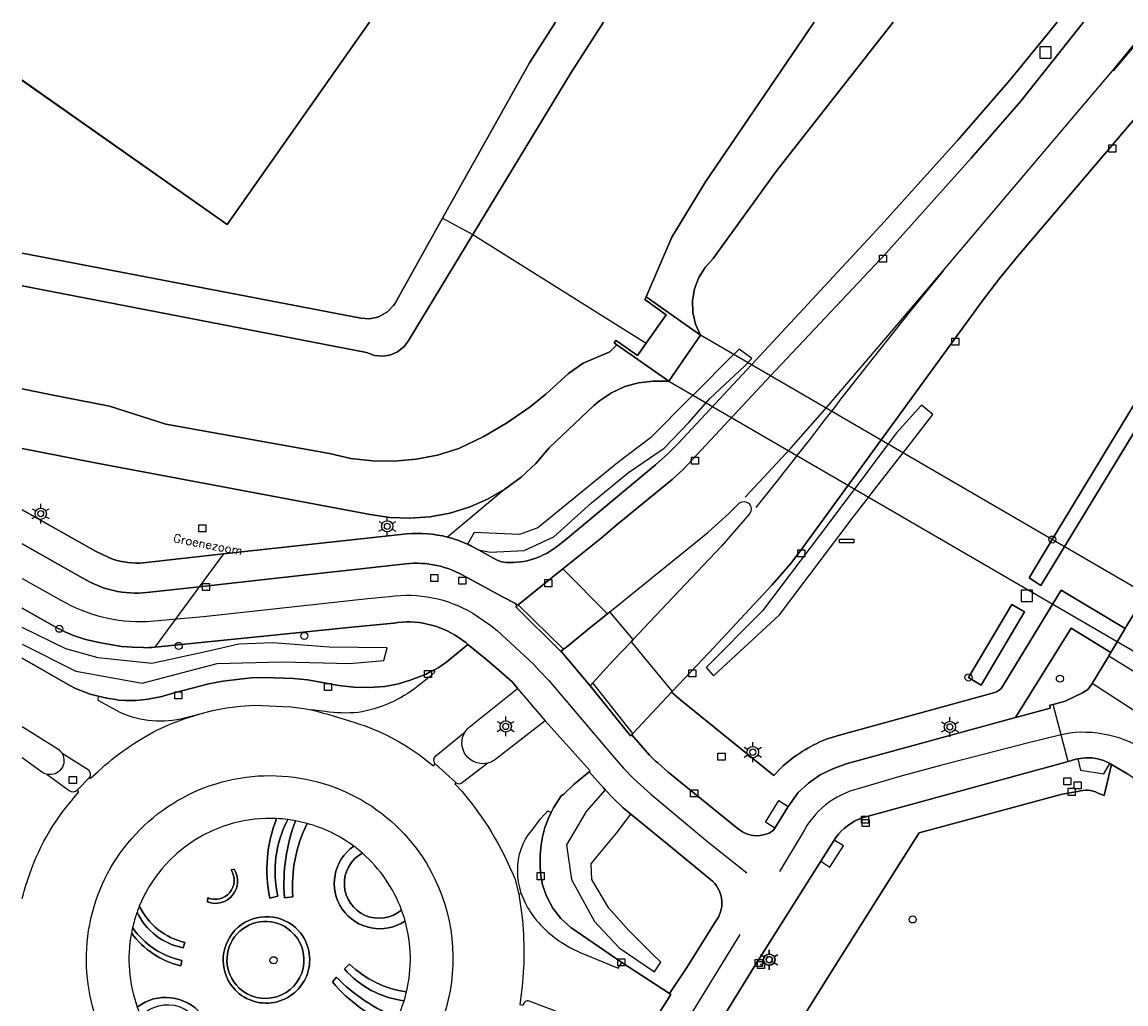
# Model space of a CAD drawing. Header units: metres. Extents: x 108000 to 109000, y 423600 to 424200.
# Tile 26 of 106: x 108000 to 108078, y 424131 to 424200. Entities that reach past the tile are written whole.
import ezdxf

# ---------------------------------------------------------------- set-up
doc = ezdxf.new("R2010")
doc.units = ezdxf.units.M
doc.header["$MEASUREMENT"] = 0
for name, color, linetype in [('Duiker', 10, 'Continuous'), ('Erf', 10, 'Continuous'), ('Fietspad', 10, 'Continuous'), ('gasput', 10, 'Continuous'), ('groenvoorziening', 10, 'Continuous'), ('half verhard', 10, 'Continuous'), ('informatiebord', 10, 'Continuous'), ('inspectie- _rioolput', 10, 'Continuous'), ('kolk', 10, 'Continuous'), ('lichtmast', 10, 'Continuous'), ('Muur', 10, 'Continuous'), ('oever_ slootkant', 10, 'Continuous'), ('onverhard', 10, 'Continuous'), ('Openbare_ruimtenaam', 10, 'Continuous'), ('pand', 10, 'Continuous'), ('rijbaan lokale weg', 10, 'Continuous'), ('vegetatieobject', 10, 'Continuous'), ('Voetpad', 10, 'Continuous'), ('waterloop_ sloot', 10, 'Continuous'), ('Wegmarkering', 10, 'Continuous')]:
    doc.layers.add(name, color=color, linetype=linetype)
doc.styles.get("Standard").update_dxf_attribs({"font": 'txt.shx'})

# ---------------------------------------------------------------- blocks, each defined once
blk = doc.blocks.new('138_ACAD_1_FMEBLOCK2')
at = {"layer": 'waterloop_ sloot', "color": 5}
for points in [[(-2.839, 11.362), (-5.13, 7.801), (-12.078, -3.665)], [(0.183, -11.362), (1.603, -9.345), (0.082, -8.264), (0.186, -8.085), (2.014, -3.858), (4.381, 0.055), (12.078, 11.362)]]:
    blk.add_lwpolyline(points, dxfattribs=at)
blk = doc.blocks.new('138_ACAD_1_FMEBLOCK10')
at = {"layer": 'rijbaan lokale weg', "color": 255}
for points in [[(-1.419, 1.691), (1.113, 0.109, -0.116039), (1.418, -0.224)], [(0.352, -1.691, -0.108578), (-0.037, -1.521), (-1.419, -0.517)]]:
    blk.add_lwpolyline(points, format="xyb", dxfattribs=at)
blk = doc.blocks.new('138_ACAD_1_FMEBLOCK63')
at = {"layer": 'Erf', "color": 52, "true_color": 0xd2d200}
for points in [[(5.697, 10.498), (-4.37, -3.823), (-18.879, 6.376)], [(-18.879, -5.848), (5.09, -10.463), (5.698, -10.498), (6.294, -10.376), (6.449, -10.316), (6.972, -10.004), (7.397, -9.568), (7.49, -9.432), (10.88, -3.368), (17.02, 7.617), (18.879, 10.498)]]:
    blk.add_lwpolyline(points, dxfattribs=at)
blk = doc.blocks.new('138_ACAD_1_FMEBLOCK104')
at = {"layer": 'groenvoorziening', "color": 3}
blk.add_lwpolyline([(-20.475, -18.216), (-19.194, -18.918, 0.121646), (-18.479, -19.121, 0.183099), (-14.854, -17.927), (-14.316, -17.504), (-7.93, -12.209), (-7.069, -11.425), (-6.337, -10.701), (-1.137, -5.129), (7.999, 4.734), (13.433, 10.74), (17.124, 15.012), (19.988, 18.504), (20.475, 19.126)], format="xyb", dxfattribs=at)
blk.add_lwpolyline([(8.874, 19.126), (0.654, 8.616), (-3.864, 2.387), (-4.432, 1.763), (-4.873, 1.044), (-5.17, 0.254), (-5.313, -0.577), (-5.297, -1.421), (-5.122, -2.246), (-4.754, -3.027), (-7, -6.284), (-8.118, -6.277), (-9.135, -6.396), (-10.122, -6.672), (-11.053, -7.099), (-11.906, -7.664), (-12.314, -8.011), (-15.472, -11.013), (-16.413, -12.108), (-17.456, -13.076), (-18.601, -13.92)], dxfattribs=at)
blk = doc.blocks.new('138_ACAD_1_FMEBLOCK106')
at = {"layer": 'groenvoorziening', "color": 3}
for points in [[(12.917, 0.527), (8.826, 0.586), (4.823, 0.878), (2.427, 0.79), (0.177, 0.264), (-3.739, -0.583), (-7.537, -0.174), (-9.816, 0.469), (-12.918, 1.963)], [(-12.918, 0.78), (-9.124, -1.133), (-4.418, -1.963), (0.897, -0.579), (5.437, -0.468), (8.416, -0.527), (10.258, -0.583), (12.683, -0.378), (12.917, 0.527)]]:
    blk.add_lwpolyline(points, dxfattribs=at)
blk = doc.blocks.new('138_ACAD_1_FMEBLOCK107')
at = {"layer": 'groenvoorziening', "color": 3}
blk.add_lwpolyline([(17.083, 1.184), (15.851, 0.473), (14.546, -0.095), (13.186, -0.512), (11.787, -0.775), (10.368, -0.879), (8.947, -0.823), (7.54, -0.609), (-11.917, 3.032), (-17.084, 4.057)], dxfattribs=at)
blk.add_lwpolyline([(-17.084, -0.286), (-11.891, -3.221), (-11.001, -3.635, 0.117628), (-8.735, -4.05), (-2.838, -3.405), (0.188, -3.074), (10.148, -1.982, -0.084943), (13.033, -2.218)], format="xyb", dxfattribs=at)

msp = doc.modelspace()

# ---------------------------------------------------------------- linework, layer by layer
at = {"layer": 'Duiker', "color": 12, "true_color": 0xc30000}
msp.add_lwpolyline([(108052.966, 424174.969), (108051.631, 424175.745), (108048.014, 424177.847), (108045.768, 424174.59), (108091.67, 424147.936), (108093.591, 424151.363), (108060.795, 424170.42), (108052.966, 424174.969)], dxfattribs=at)
at = {"layer": 'Fietspad', "color": 255}
msp.add_line((108012.536, 424160.046), (108009.385, 424155.773), dxfattribs=at)
for points in [[(108104.286, 424200), (108084.52, 424167.552), (108078.188, 424157.293), (108078.064, 424157.085), (108077.055, 424155.383), (108076.916, 424155.149), (108076.856, 424155.048), (108075.733, 424153.2)], [(108080.366, 424150.225), (108078.685, 424151.285), (108075.733, 424153.2)]]:
    msp.add_lwpolyline(points, dxfattribs=at)
for points in [[(108012.536, 424160.046), (108008.829, 424159.633, -0.167407), (108004.293, 424160.658), (108000, 424163.074)], [(108075.733, 424153.2), (108075.723, 424153.183), (108075.421, 424152.762), (108075.05, 424152.53), (108073.829, 424151.949), (108072.965, 424151.715), (108072.733, 424151.652), (108072.75, 424151.457), (108070.847, 424150.93), (108070.307, 424150.782), (108058.33, 424147.5), (108057.38, 424147.159), (108056.491, 424146.725), (108055.655, 424146.142), (108054.911, 424145.476), (108054.347, 424144.671), (108054.224, 424144.501), (108054.223, 424144.5), (108053.27, 424142.961), (108053.266, 424142.955), (108053.157, 424142.786, -0.336628), (108050.703, 424142.885), (108045.733, 424146.926), (108044.981, 424147.577, -0.018572), (108044.408, 424148.127), (108043.152, 424149.563), (108043.061, 424149.489), (108040.206, 424153.022), (108038.187, 424155.419), (108038.137, 424155.468), (108034.931, 424158.628), (108035.027, 424158.694), (108034.91, 424158.852), (108034.046, 424159.314), (108031.393, 424160.742, 0.163513), (108027.154, 424161.668), (108017.374, 424160.586), (108012.536, 424160.046)], [(108000, 424158.534), (108002.497, 424157.122, 0.062889), (108004.706, 424156.253), (108005.467, 424156.09), (108006.244, 424155.945), (108007.026, 424155.813), (108007.82, 424155.769), (108008.603, 424155.736, 0.048936), (108009.385, 424155.773)], [(108009.385, 424155.773), (108009.388, 424155.773), (108009.392, 424155.774), (108017.349, 424156.577), (108023.576, 424157.203), (108026.305, 424157.477, -0.187419), (108030.857, 424156.469), (108031.398, 424156.091), (108031.534, 424155.947), (108032.775, 424154.976), (108033.559, 424154.309), (108034.688, 424153.308), (108035.071, 424152.866), (108035.051, 424152.85), (108037.027, 424150.558), (108040.199, 424147.017), (108040.121, 424146.955), (108041.137, 424145.804), (108041.269, 424145.666), (108041.821, 424145.086), (108042.541, 424144.396), (108043.076, 424143.957), (108045.641, 424141.85), (108048.723, 424139.321, -0.390028), (108049.174, 424136.486), (108047.033, 424133.098), (108045.826, 424131.251), (108045.902, 424131.18), (108043.68, 424127.638)], [(108049.227, 424128.977), (108051.815, 424133.154), (108056.519, 424140.617), (108056.521, 424140.62), (108057.473, 424142.104), (108057.591, 424142.288, -0.15366), (108059.454, 424143.688), (108063.244, 424144.733), (108071.27, 424146.929), (108073.188, 424147.449), (108074.022, 424147.683), (108074.578, 424147.839), (108074.704, 424147.855), (108075.259, 424147.926), (108075.708, 424147.926), (108076.122, 424147.867), (108076.523, 424147.751), (108076.966, 424147.549), (108076.975, 424147.543), (108077.09, 424147.475), (108078.171, 424146.827)]]:
    msp.add_lwpolyline(points, format="xyb", dxfattribs=at)
at = {"layer": 'gasput', "color": 254, "true_color": 0xd2d2d2}
for p, q in [((108073.727, 424146.027), (108073.727, 424146.527)), ((108073.727, 424146.527), (108074.227, 424146.527)), ((108074.227, 424146.027), (108073.727, 424146.027)), ((108074.227, 424146.527), (108074.227, 424146.027)), ((108074.461, 424145.744), (108074.461, 424146.244)), ((108074.461, 424146.244), (108074.961, 424146.244)), ((108074.961, 424146.244), (108074.961, 424145.744)), ((108074.019, 424145.282), (108074.019, 424145.782)), ((108074.019, 424145.782), (108074.519, 424145.782)), ((108074.519, 424145.282), (108074.019, 424145.282)), ((108074.961, 424145.744), (108074.461, 424145.744)), ((108074.519, 424145.782), (108074.519, 424145.282))]:
    msp.add_line(p, q, dxfattribs=at)
at = {"layer": 'groenvoorziening', "color": 3}
msp.add_line((108034.167, 424166.954), (108030.116, 424163.552), dxfattribs=at)
for points in [[(108084.554, 424200), (108070.451, 424183.413), (108069.173, 424181.855), (108067.951, 424180.249), (108055.144, 424162.657), (108054.391, 424161.675), (108053.072, 424160.17), (108048.592, 424155.371), (108046.003, 424152.627), (108045.967, 424152.588), (108046.627, 424152.025), (108053.212, 424146.679), (108053.691, 424147.215, -0.090269), (108056.905, 424149.253), (108057.853, 424149.55), (108068.84, 424152.557, 0.210348), (108069.385, 424152.984), (108073.542, 424159.79), (108078.064, 424157.085), (108078.188, 424157.293), (108084.52, 424167.552), (108104.286, 424200)], [(108030.116, 424163.552, -0.043707), (108031.516, 424163.061)], [(108031.516, 424163.061, -0.013471), (108031.816, 424162.919), (108032.293, 424162.658)], [(108000, 424154.99), (108003.226, 424153.14), (108003.781, 424152.849), (108004.822, 424152.443), (108005.39, 424152.305), (108005.992, 424152.158), (108006.645, 424152.057), (108006.829, 424152.028), (108007.325, 424151.995), (108008.067, 424152.003), (108008.929, 424152.085), (108009.901, 424152.274), (108010.758, 424152.535), (108013.228, 424153.17), (108014.214, 424153.365), (108016.212, 424153.591), (108017.214, 424153.632), (108019.21, 424153.555), (108020.203, 424153.461), (108022.419, 424153.049), (108023.477, 424152.925), (108024.542, 424152.904), (108025.677, 424152.994), (108026.642, 424153.18), (108027.467, 424153.424), (108028.597, 424153.857), (108029.006, 424154.081), (108029.062, 424154.108), (108029.117, 424154.136, 0.061763), (108030.34, 424154.957), (108031.534, 424155.947), (108031.398, 424156.091), (108030.857, 424156.469, 0.187419), (108026.305, 424157.477), (108023.576, 424157.203), (108017.349, 424156.577), (108009.392, 424155.774), (108009.388, 424155.773), (108009.385, 424155.773, -0.048936), (108008.603, 424155.736), (108007.82, 424155.769), (108007.026, 424155.813), (108006.244, 424155.945), (108005.467, 424156.09), (108004.706, 424156.253, -0.062889), (108002.497, 424157.122), (108000, 424158.534)], [(108041.269, 424145.666), (108041.137, 424145.804), (108040.121, 424146.955), (108039.078, 424146.077), (108038.329, 424145.375), (108038.157, 424145.259), (108037.6, 424144.391), (108037.44, 424144.067), (108037.245, 424143.671), (108036.994, 424143.018), (108036.825, 424142.349), (108036.727, 424141.782), (108036.662, 424141.094), (108036.659, 424140.289), (108036.694, 424139.814), (108036.71, 424139.592), (108036.837, 424138.944), (108037.111, 424138.14), (108037.554, 424137.308), (108038.132, 424136.562), (108038.827, 424135.924), (108042.436, 424133.462), (108042.451, 424133.452), (108045.826, 424131.251), (108047.033, 424133.098), (108049.174, 424136.486, 0.390028), (108048.723, 424139.321), (108045.641, 424141.85), (108043.076, 424143.957)], [(108084.994, 424142.14), (108078.171, 424146.827), (108077.09, 424147.475), (108076.582, 424145.274), (108076.141, 424145.442, 0.205536), (108074.718, 424145.549), (108073.602, 424145.375), (108063.478, 424142.619), (108062.212, 424140.616), (108057.491, 424133.148), (108054.857, 424128.925), (108054.284, 424128.006), (108053.241, 424126.333), (108054.892, 424125.245), (108062.17, 424120.416), (108074.678, 424112.06), (108078.518, 424109.483)], [(108017.524, 424138.013), (108018.105, 424138.142, -0.180313), (108018.803, 424143.566, 0.020318), (108018.013, 424143.636, 0.145295), (108017.524, 424138.013)], [(108018.568, 424138.041), (108019.16, 424138.102, -0.133521), (108020.167, 424143.293, 0.020618), (108019.352, 424143.48, 0.109968), (108018.568, 424138.041)], [(108027.109, 424136.393, 0.019096), (108026.858, 424137.165, -1.104907), (108024.081, 424141.195, 0.008318), (108023.751, 424141.472, 0.006144), (108023.468, 424141.69, 0.992404), (108027.109, 424136.393)], [(108014.998, 424140.054), (108014.791, 424140.006, -0.738275), (108013.139, 424138.028), (108013.125, 424137.737, 0.726056), (108014.998, 424140.054)], [(108008.138, 424137.014, 0.236705), (108011.403, 424134.491), (108011.507, 424134.871, -0.223025), (108008.298, 424137.433, 0.014884), (108008.138, 424137.014)], [(108014.931, 424131.675, 1.017313), (108019.566, 424135.702, 0.973678), (108014.931, 424131.675)], [(108011.24, 424133.212), (108011.299, 424133.606, -0.191042), (108007.819, 424135.921, 0.010416), (108007.737, 424135.534, 0.173563), (108011.24, 424133.212)], [(108015.335, 424131.672, -0.979985), (108019.027, 424135.674, -1.023399), (108015.335, 424131.672)], [(108027.036, 424130.751, 0.015777), (108027.206, 424131.373, -0.157975), (108023.169, 424133.345), (108022.81, 424132.999, 0.185612), (108027.036, 424130.751)], [(108026.287, 424128.965, 0.014388), (108026.565, 424129.521, -0.101854), (108022.25, 424132.405), (108021.971, 424132.083, 0.126153), (108026.287, 424128.965)], [(108008.409, 424129.656, -1.145023), (108011.635, 424125.642, 0.018992), (108012.265, 424125.218, 0.980406), (108008.152, 424130.297, 0.017478), (108008.409, 424129.656)]]:
    msp.add_lwpolyline(points, format="xyb", dxfattribs=at)
for points in [[(108096.358, 424200), (108072.107, 424160.137), (108071.263, 424160.671), (108072.907, 424163.382), (108095.111, 424200)], [(108032.293, 424162.658), (108033.127, 424162.481), (108035.53, 424162.615), (108037.632, 424163.582), (108040.302, 424165.985), (108042.905, 424168.121), (108045.441, 424169.856), (108047.176, 424171.658), (108048.207, 424172.827), (108048.678, 424173.36), (108051.134, 424175.652), (108051.639, 424176.195), (108050.747, 424176.864), (108050.145, 424176.262), (108047.699, 424173.816), (108047.26, 424173.377), (108044.473, 424170.59), (108042.137, 424168.822), (108036.498, 424164.216), (108035.196, 424163.749), (108031.993, 424163.883), (108031.516, 424163.061)], [(108058.892, 424165.062), (108059.728, 424166.137), (108060.099, 424166.615), (108062.167, 424169.276), (108062.539, 424169.754), (108064.459, 424172.225), (108063.642, 424172.887), (108061.89, 424170.941), (108061.467, 424170.376), (108061.105, 424169.893), (108059.09, 424167.201), (108058.728, 424166.717), (108056.439, 424163.66), (108052.39, 424158.327), (108048.419, 424154.317), (108048.926, 424153.733), (108053.597, 424158.054), (108058.892, 424165.062)], [(108066.977, 424153.621), (108070.04, 424158.791), (108070.936, 424158.26), (108067.873, 424153.09), (108066.977, 424153.621)], [(108076.856, 424155.048), (108076.916, 424155.149), (108077.055, 424155.383), (108074.244, 424157.108), (108070.307, 424150.782), (108070.847, 424150.93), (108072.75, 424151.457), (108072.733, 424151.652), (108072.965, 424151.715), (108073.829, 424151.949), (108075.05, 424152.53), (108075.421, 424152.762), (108075.723, 424153.183), (108075.733, 424153.2), (108076.856, 424155.048)], [(108041.269, 424145.666), (108039.93, 424144.127), (108038.523, 424141.782), (108038.875, 424139.32), (108040.516, 424136.36), (108042.246, 424134.484), (108044.767, 424132.784), (108045.206, 424133.487), (108044.532, 424134.103), (108042.92, 424135.744), (108041.513, 424137.298), (108040.311, 424139.32), (108040.282, 424140.434), (108040.897, 424141.196), (108042.07, 424142.603), (108043.076, 424143.957)], [(108043.076, 424143.957), (108042.541, 424144.396), (108041.821, 424145.086), (108041.269, 424145.666)]]:
    msp.add_lwpolyline(points, dxfattribs=at)
at = {"layer": 'half verhard', "color": 255}
for points in [[(108026.287, 424128.965, -0.126153), (108021.971, 424132.083), (108022.25, 424132.405, 0.101854), (108026.565, 424129.521, 0.033415), (108027.036, 424130.751, -0.185612), (108022.81, 424132.999), (108023.169, 424133.345, 0.157975), (108027.206, 424131.373, 0.128086), (108027.109, 424136.393, -0.992404), (108023.468, 424141.69, 0.092992), (108020.167, 424143.293, 0.133521), (108019.16, 424138.102), (108018.568, 424138.041, -0.109968), (108019.352, 424143.48, 0.014501), (108018.803, 424143.566, 0.180313), (108018.105, 424138.142), (108017.524, 424138.013, -0.145295), (108018.013, 424143.636, 0.318233), (108008.298, 424137.433, 0.223025), (108011.507, 424134.871), (108011.403, 424134.491, -0.236705), (108008.138, 424137.014, 0.028351), (108007.819, 424135.921, 0.191042), (108011.299, 424133.606), (108011.24, 424133.212, -0.173563), (108007.737, 424135.534, 0.133847), (108008.152, 424130.297)], [(108026.858, 424137.165, 0.124743), (108024.081, 424141.195, 1.104907), (108026.858, 424137.165)], [(108014.998, 424140.054, -0.726056), (108013.125, 424137.737), (108013.139, 424138.028, 0.738275), (108014.791, 424140.006), (108014.998, 424140.054)], [(108014.931, 424131.675, -0.973678), (108019.566, 424135.702, -1.017313), (108014.931, 424131.675)], [(108015.335, 424131.672, 1.023399), (108019.027, 424135.674, 0.979985), (108015.335, 424131.672)], [(108008.152, 424130.297, -0.980406), (108012.265, 424125.218, 0.128127)]]:
    msp.add_lwpolyline(points, format="xyb", dxfattribs=at)
at = {"layer": 'informatiebord', "color": 30, "true_color": 0xf07a00}
msp.add_lwpolyline([(108057.858, 424163.4), (108058.858, 424163.4), (108058.858, 424163.15), (108057.858, 424163.15), (108057.858, 424163.4)], dxfattribs=at)
at = {"layer": 'inspectie- _rioolput', "color": 30}
for p, q in [((108072.836, 424198.241), (108072.036, 424198.241)), ((108072.036, 424198.241), (108072.036, 424197.441)), ((108072.836, 424197.441), (108072.836, 424198.241)), ((108072.036, 424197.441), (108072.836, 424197.441)), ((108071.503, 424159.808), (108070.703, 424159.808)), ((108070.703, 424159.808), (108070.703, 424159.008)), ((108071.503, 424159.008), (108071.503, 424159.808)), ((108070.703, 424159.008), (108071.503, 424159.008))]:
    msp.add_line(p, q, dxfattribs=at)
at = {"layer": 'kolk', "color": 30, "true_color": 0xf07a00}
for p, q in [((108076.907, 424190.806), (108076.907, 424191.306)), ((108076.907, 424191.306), (108077.407, 424191.306)), ((108077.407, 424191.306), (108077.407, 424190.806)), ((108077.407, 424190.806), (108076.907, 424190.806)), ((108060.678, 424183.017), (108060.678, 424183.517)), ((108060.678, 424183.517), (108061.178, 424183.517)), ((108061.178, 424183.517), (108061.178, 424183.017)), ((108061.178, 424183.017), (108060.678, 424183.017)), ((108065.796, 424177.132), (108065.796, 424177.632)), ((108065.796, 424177.632), (108066.296, 424177.632)), ((108066.296, 424177.632), (108066.296, 424177.132)), ((108066.296, 424177.132), (108065.796, 424177.132)), ((108047.363, 424168.722), (108047.363, 424169.222)), ((108047.363, 424169.222), (108047.863, 424169.222)), ((108047.863, 424168.722), (108047.363, 424168.722)), ((108047.863, 424169.222), (108047.863, 424168.722)), ((108012.501, 424163.927), (108012.501, 424164.427)), ((108012.501, 424164.427), (108013.001, 424164.427)), ((108013.001, 424164.427), (108013.001, 424163.927)), ((108013.001, 424163.927), (108012.501, 424163.927)), ((108054.894, 424162.157), (108054.894, 424162.657)), ((108054.894, 424162.657), (108055.394, 424162.657)), ((108055.394, 424162.657), (108055.394, 424162.157)), ((108055.394, 424162.157), (108054.894, 424162.157)), ((108028.928, 424160.42), (108028.928, 424160.92)), ((108028.928, 424160.92), (108029.428, 424160.92)), ((108029.428, 424160.92), (108029.428, 424160.42)), ((108012.757, 424159.782), (108012.757, 424160.282)), ((108012.757, 424160.282), (108013.257, 424160.282)), ((108013.257, 424160.282), (108013.257, 424159.782)), ((108029.428, 424160.42), (108028.928, 424160.42)), ((108030.901, 424160.215), (108030.901, 424160.715)), ((108030.901, 424160.715), (108031.401, 424160.715)), ((108031.401, 424160.215), (108030.901, 424160.215)), ((108031.401, 424160.715), (108031.401, 424160.215)), ((108036.996, 424160.047), (108036.996, 424160.547)), ((108036.996, 424160.547), (108037.496, 424160.547)), ((108037.496, 424160.547), (108037.496, 424160.047)), ((108013.257, 424159.782), (108012.757, 424159.782)), ((108037.496, 424160.047), (108036.996, 424160.047)), ((108028.472, 424153.619), (108028.472, 424154.119)), ((108028.472, 424154.119), (108028.972, 424154.119)), ((108028.972, 424154.119), (108028.972, 424153.619)), ((108047.188, 424153.664), (108047.188, 424154.164)), ((108047.188, 424154.164), (108047.688, 424154.164)), ((108047.688, 424154.164), (108047.688, 424153.664)), ((108021.403, 424152.691), (108021.403, 424153.191)), ((108021.403, 424153.191), (108021.903, 424153.191)), ((108021.903, 424153.191), (108021.903, 424152.691)), ((108028.972, 424153.619), (108028.472, 424153.619)), ((108047.688, 424153.664), (108047.188, 424153.664)), ((108010.817, 424152.118), (108010.817, 424152.618)), ((108010.817, 424152.618), (108011.317, 424152.618)), ((108011.317, 424152.618), (108011.317, 424152.118)), ((108021.903, 424152.691), (108021.403, 424152.691)), ((108011.317, 424152.118), (108010.817, 424152.118)), ((108049.248, 424147.776), (108049.248, 424148.276)), ((108049.248, 424148.276), (108049.748, 424148.276)), ((108049.748, 424147.776), (108049.248, 424147.776)), ((108049.748, 424148.276), (108049.748, 424147.776)), ((108003.341, 424146.125), (108003.341, 424146.625)), ((108003.341, 424146.625), (108003.841, 424146.625)), ((108003.841, 424146.125), (108003.341, 424146.125)), ((108003.841, 424146.625), (108003.841, 424146.125)), ((108047.312, 424145.165), (108047.312, 424145.665)), ((108047.312, 424145.665), (108047.812, 424145.665)), ((108047.812, 424145.665), (108047.812, 424145.165)), ((108047.812, 424145.165), (108047.312, 424145.165)), ((108059.403, 424143.304), (108059.403, 424143.804)), ((108059.403, 424143.804), (108059.903, 424143.804)), ((108059.903, 424143.804), (108059.903, 424143.304)), ((108059.903, 424143.304), (108059.403, 424143.304)), ((108059.445, 424143.076), (108059.445, 424143.576)), ((108059.445, 424143.576), (108059.945, 424143.576)), ((108059.945, 424143.076), (108059.445, 424143.076)), ((108059.458, 424143.066), (108059.458, 424143.566)), ((108059.458, 424143.566), (108059.958, 424143.566)), ((108059.958, 424143.066), (108059.458, 424143.066)), ((108059.945, 424143.576), (108059.945, 424143.076)), ((108059.958, 424143.566), (108059.958, 424143.066)), ((108036.444, 424139.314), (108036.444, 424139.814)), ((108036.444, 424139.814), (108036.944, 424139.814)), ((108036.944, 424139.814), (108036.944, 424139.314)), ((108036.944, 424139.314), (108036.444, 424139.314)), ((108042.153, 424133.22), (108042.153, 424133.72)), ((108042.153, 424133.72), (108042.653, 424133.72)), ((108042.653, 424133.72), (108042.653, 424133.22)), ((108051.889, 424133.177), (108051.889, 424133.677)), ((108051.889, 424133.677), (108052.389, 424133.677)), ((108052.046, 424133.033), (108052.046, 424133.533)), ((108052.046, 424133.533), (108052.546, 424133.533)), ((108052.389, 424133.677), (108052.389, 424133.177)), ((108052.546, 424133.533), (108052.546, 424133.033)), ((108042.653, 424133.22), (108042.153, 424133.22)), ((108052.389, 424133.177), (108051.889, 424133.177)), ((108052.546, 424133.033), (108052.046, 424133.033))]:
    msp.add_line(p, q, dxfattribs=at)
at = {"layer": 'lichtmast', "color": 1}
for p, q in [((108000.713, 424165.561), (108000.973, 424165.411)), ((108001.319, 424165.611), (108001.319, 424165.911)), ((108001.665, 424165.411), (108001.925, 424165.561)), ((108000.713, 424164.861), (108000.973, 424165.011)), ((108001.319, 424164.511), (108001.319, 424164.811)), ((108001.665, 424165.011), (108001.925, 424164.861)), ((108025.844, 424164.718), (108025.844, 424165.018)), ((108025.238, 424164.668), (108025.498, 424164.518)), ((108025.238, 424163.968), (108025.498, 424164.118)), ((108026.19, 424164.518), (108026.45, 424164.668)), ((108026.19, 424164.118), (108026.45, 424163.968)), ((108025.844, 424163.618), (108025.844, 424163.918)), ((108034.227, 424150.56), (108034.227, 424150.86)), ((108065.662, 424150.524), (108065.662, 424150.824)), ((108033.621, 424150.51), (108033.881, 424150.36)), ((108033.621, 424149.81), (108033.881, 424149.96)), ((108034.573, 424150.36), (108034.833, 424150.51)), ((108034.573, 424149.96), (108034.833, 424149.81)), ((108065.056, 424150.474), (108065.316, 424150.324)), ((108065.056, 424149.774), (108065.316, 424149.924)), ((108066.008, 424150.324), (108066.268, 424150.474)), ((108066.008, 424149.924), (108066.268, 424149.774)), ((108034.227, 424149.46), (108034.227, 424149.76)), ((108065.662, 424149.424), (108065.662, 424149.724)), ((108051.106, 424148.687), (108051.366, 424148.537)), ((108051.712, 424148.737), (108051.712, 424149.037)), ((108052.058, 424148.537), (108052.318, 424148.687)), ((108051.106, 424147.987), (108051.366, 424148.137)), ((108051.712, 424147.637), (108051.712, 424147.937)), ((108052.058, 424148.137), (108052.318, 424147.987)), ((108052.861, 424134.06), (108052.861, 424134.36)), ((108052.885, 424134.044), (108052.885, 424134.344)), ((108052.255, 424134.01), (108052.515, 424133.86)), ((108052.279, 424133.994), (108052.539, 424133.844)), ((108053.207, 424133.86), (108053.467, 424134.01)), ((108053.231, 424133.844), (108053.491, 424133.994)), ((108052.255, 424133.31), (108052.515, 424133.46)), ((108052.279, 424133.294), (108052.539, 424133.444)), ((108052.861, 424132.96), (108052.861, 424133.26)), ((108052.885, 424132.944), (108052.885, 424133.244)), ((108053.207, 424133.46), (108053.467, 424133.31)), ((108053.231, 424133.444), (108053.491, 424133.294))]:
    msp.add_line(p, q, dxfattribs=at)
for centre in [(108001.319, 424165.211), (108025.844, 424164.318), (108034.227, 424150.16), (108065.662, 424150.124), (108051.712, 424148.337), (108052.861, 424133.66), (108052.885, 424133.644)]:
    msp.add_circle(centre, 0.4, dxfattribs=at)
for centre in [(108001.319, 424165.211), (108025.844, 424164.318), (108034.227, 424150.16), (108065.662, 424150.124), (108051.712, 424148.337), (108052.861, 424133.66), (108052.885, 424133.644)]:
    msp.add_ellipse(centre, major_axis=(0.001, 0.226), ratio=0.911522, dxfattribs=at)
at = {"layer": 'Muur', "color": 12, "true_color": 0xd20000}
msp.add_lwpolyline([(108048.014, 424177.847), (108044.165, 424180.553), (108044.061, 424180.374), (108045.582, 424179.293), (108044.162, 424177.276), (108043.557, 424176.417), (108042.208, 424177.348), (108042.207, 424177.349), (108042.029, 424177.472), (108041.909, 424177.294), (108042.094, 424177.165), (108045.768, 424174.59), (108048.014, 424177.847)], dxfattribs=at)
at = {"layer": 'oever_ slootkant', "color": 92, "true_color": 0x00c300}
msp.add_line((108029.759, 424186.133), (108031.901, 424184.973), dxfattribs=at)
for points in [[(108037.758, 424200), (108035.899, 424197.119), (108029.759, 424186.133)], [(108031.901, 424184.973), (108038.849, 424196.439), (108041.14, 424200)], [(108056.057, 424200), (108048.36, 424188.693), (108045.993, 424184.78), (108044.165, 424180.553), (108048.014, 424177.847), (108047.646, 424178.628), (108047.471, 424179.453), (108047.455, 424180.297), (108047.598, 424181.128), (108047.895, 424181.918), (108048.336, 424182.637), (108048.904, 424183.261), (108053.422, 424189.49), (108061.642, 424200)], [(108029.759, 424186.133), (108026.369, 424180.069), (108026.276, 424179.934), (108025.851, 424179.497), (108025.328, 424179.186), (108025.173, 424179.126), (108024.577, 424179.003), (108023.969, 424179.039), (108000, 424183.654)], [(108000, 424181.344), (108024.379, 424176.619), (108024.937, 424176.412), (108025.53, 424176.36), (108026.016, 424176.437), (108026.564, 424176.67), (108027.03, 424177.04), (108027.329, 424177.429), (108031.901, 424184.973)], [(108000, 424169.827), (108005.167, 424168.802), (108024.624, 424165.161), (108026.031, 424164.947), (108027.452, 424164.891), (108028.871, 424164.995), (108030.27, 424165.258), (108031.63, 424165.675), (108032.934, 424166.243), (108034.167, 424166.954), (108035.312, 424167.798), (108036.355, 424168.766), (108037.296, 424169.861), (108040.454, 424172.863), (108040.862, 424173.21), (108041.715, 424173.775), (108042.646, 424174.202), (108043.633, 424174.478), (108044.65, 424174.597), (108045.768, 424174.59), (108042.094, 424177.165), (108041.602, 424176.663), (108039.701, 424175.854), (108038.681, 424175.135), (108037.065, 424173.677), (108035.965, 424172.784), (108034.361, 424171.66), (108032.67, 424170.67), (108030.904, 424169.821), (108029.392, 424169.357), (108027.878, 424169.061), (108026.342, 424168.923), (108024.799, 424168.945), (108023.268, 424169.126), (108021.763, 424169.465), (108010.173, 424171.558), (108006.195, 424172.825), (108001.965, 424173.644), (108000, 424174.055)]]:
    msp.add_lwpolyline(points, dxfattribs=at)
at = {"layer": 'onverhard', "color": 255}
for points in [[(108095.111, 424200), (108072.907, 424163.382), (108071.263, 424160.671), (108072.107, 424160.137), (108096.358, 424200)], [(108066.977, 424153.621), (108067.873, 424153.09), (108070.936, 424158.26), (108070.04, 424158.791), (108066.977, 424153.621)]]:
    msp.add_lwpolyline(points, dxfattribs=at)
at = {"layer": 'pand', "color": 1}
msp.add_lwpolyline([(108000, 424195.877), (108014.509, 424185.679), (108024.576, 424200)], dxfattribs=at)
at = {"layer": 'rijbaan lokale weg', "color": 255}
for p, q in [((108029.238, 424147.518), (108030.706, 424146.182)), ((108003.916, 424145.672), (108004.77, 424146.54)), ((108035.145, 424138.282), (108035.322, 424138.359))]:
    msp.add_line(p, q, dxfattribs=at)
for points in [[(108075.12, 424200), (108070.683, 424194.406), (108067.156, 424190.36), (108061.136, 424183.627), (108052.966, 424174.969), (108046.767, 424168.313), (108046, 424167.642), (108042.106, 424164.446), (108040.972, 424163.48), (108038.266, 424161.302), (108035.117, 424158.766), (108035.027, 424158.694), (108034.931, 424158.628), (108038.137, 424155.468), (108038.327, 424155.62), (108038.543, 424155.793), (108040.276, 424157.196), (108041.429, 424158.129), (108041.605, 424158.272), (108048.54, 424163.883), (108050.014, 424165.224), (108050.759, 424165.962), (108050.933, 424166.052), (108051.105, 424166.074), (108051.274, 424166.038), (108051.444, 424165.93), (108051.561, 424165.766), (108051.607, 424165.569), (108051.576, 424165.37), (108051.472, 424165.198), (108049.493, 424162.906), (108044.383, 424157.502), (108043.244, 424156.301), (108043.099, 424156.148), (108041.864, 424154.847), (108040.397, 424153.232), (108040.206, 424153.022), (108043.061, 424149.489), (108043.152, 424149.563), (108043.145, 424149.571), (108043.222, 424149.653), (108045.967, 424152.588), (108046.003, 424152.627), (108048.592, 424155.371), (108053.072, 424160.17), (108054.391, 424161.675), (108055.144, 424162.657), (108067.951, 424180.249), (108069.173, 424181.855), (108070.451, 424183.413), (108084.554, 424200)], [(108005.39, 424152.305), (108004.822, 424152.443), (108003.781, 424152.849), (108003.226, 424153.14), (108000, 424154.99)], [(108029.117, 424154.136), (108029.062, 424154.108), (108029.006, 424154.081), (108028.597, 424153.857), (108027.467, 424153.424), (108026.642, 424153.18), (108025.677, 424152.994), (108024.542, 424152.904), (108023.477, 424152.925), (108022.419, 424153.049), (108020.203, 424153.461), (108019.21, 424153.555), (108017.214, 424153.632), (108016.212, 424153.591), (108014.214, 424153.365), (108013.228, 424153.17), (108010.758, 424152.535), (108009.901, 424152.274), (108008.929, 424152.085), (108008.067, 424152.003), (108007.325, 424151.995), (108006.829, 424152.028), (108006.645, 424152.057), (108005.992, 424152.158), (108005.39, 424152.305)], [(108012.597, 424151.05), (108013.482, 424151.28), (108014.461, 424151.47), (108015.449, 424151.599), (108016.46, 424151.653), (108017.478, 424151.625), (108018.48, 424151.574), (108019.043, 424151.539), (108019.942, 424151.42), (108020.471, 424151.344)], [(108042.436, 424133.462), (108038.827, 424135.924), (108038.132, 424136.562), (108037.554, 424137.308), (108037.111, 424138.14), (108036.837, 424138.944), (108036.71, 424139.592), (108036.694, 424139.814), (108036.659, 424140.289), (108036.662, 424141.094), (108036.727, 424141.782), (108036.825, 424142.349), (108036.994, 424143.018), (108037.245, 424143.671), (108037.44, 424144.067)]]:
    msp.add_lwpolyline(points, dxfattribs=at)
for points in [[(108031.358, 424149.785, -0.073427), (108031.636, 424150.107), (108035.051, 424152.85), (108035.071, 424152.866), (108034.688, 424153.308), (108033.559, 424154.309), (108032.775, 424154.976), (108031.534, 424155.947), (108030.34, 424154.957, -0.061763), (108029.117, 424154.136)], [(108029.117, 424154.136), (108029.206, 424153.998), (108028.793, 424153.621), (108028, 424153.002, -0.128536), (108023.786, 424151.149, -0.059129), (108021.448, 424151.212), (108020.471, 424151.344)], [(108005.39, 424152.305), (108005.353, 424152.014), (108006.967, 424151.145, 0.169009), (108011.514, 424150.768), (108012.597, 424151.05)], [(108004.77, 424146.54), (108004.826, 424146.477), (108005.373, 424146.973, -0.066965), (108009.638, 424149.945, -0.039028), (108012.597, 424151.05)], [(108020.471, 424151.344, -0.010646), (108023.548, 424150.433, -0.08909), (108028.39, 424147.937), (108028.816, 424147.613), (108029.11, 424147.374), (108029.238, 424147.518)], [(108037.44, 424144.067), (108037.6, 424144.391), (108038.157, 424145.259), (108038.329, 424145.375), (108039.078, 424146.077), (108040.121, 424146.955), (108040.199, 424147.017), (108037.027, 424150.558), (108035.018, 424149.005), (108033.443, 424147.782, -0.089608), (108032.971, 424147.566)], [(108029.238, 424147.518, -0.414087), (108029.275, 424148.077), (108031.358, 424149.785)], [(108032.971, 424147.566, -0.680987), (108031.358, 424149.785)], [(108002.837, 424148.233, -0.641487), (108001.771, 424146.766)], [(108004.77, 424146.54, 0.418709), (108004.678, 424147.082), (108002.837, 424148.233)], [(108032.971, 424147.566), (108031.168, 424146.184, -0.434657), (108030.706, 424146.182)], [(108001.771, 424146.766), (108003.335, 424145.62, 0.373686), (108003.916, 424145.672)], [(108008.118, 424124.74, -1.00343), (108027.034, 424142.563, -0.990962), (108008.118, 424124.74)], [(108030.706, 424146.182), (108030.633, 424146.095), (108031.112, 424145.573, -0.080676), (108034.863, 424139.395), (108035.145, 424138.282)], [(108000, 424137.978, -0.02865), (108000.415, 424139.334, -0.104479), (108003.689, 424145.12), (108004.018, 424145.534), (108003.916, 424145.672)], [(108035.322, 424138.359, -0.076019), (108035.073, 424139.953, -0.188804), (108036.089, 424142.819), (108036.698, 424143.621), (108037.199, 424144.176), (108037.44, 424144.067)], [(108035.145, 424138.282), (108035.367, 424136.793, -0.057633), (108035.351, 424131.39), (108035.234, 424130.485), (108035.452, 424130.437)], [(108035.322, 424138.359, 0.071263), (108035.978, 424137.017, 0.099648), (108038.154, 424134.881), (108038.818, 424134.491), (108039.497, 424134.169), (108042.193, 424133.044), (108042.436, 424133.462)], [(108039.631, 424129.3, -0.089274), (108040.638, 424129.038), (108043.465, 424127.731), (108043.68, 424127.638), (108045.902, 424131.18), (108045.826, 424131.251), (108042.451, 424133.452), (108042.436, 424133.462)], [(108039.631, 424129.3), (108035.885, 424130.727, 0.438317), (108035.452, 424130.437)]]:
    msp.add_lwpolyline(points, format="xyb", dxfattribs=at)
at = {"layer": 'vegetatieobject', "color": 3}
for centre in [(108072.907, 424163.382), (108002.638, 424157.069), (108019.973, 424156.565), (108011.088, 424155.858), (108066.977, 424153.621), (108066.977, 424153.621), (108073.444, 424153.537), (108063.023, 424136.501), (108017.793, 424133.616)]:
    msp.add_circle(centre, 0.25, dxfattribs=at)
at = {"layer": 'Voetpad', "color": 255}
msp.add_line((108014.246, 424162.365), (108012.536, 424160.046), dxfattribs=at)
for points in [[(108012.536, 424160.046), (108017.374, 424160.586), (108027.154, 424161.668, -0.163513), (108031.393, 424160.742), (108034.046, 424159.314), (108034.91, 424158.852), (108035.027, 424158.694), (108035.117, 424158.766), (108038.266, 424161.302), (108040.972, 424163.48), (108042.106, 424164.446), (108046, 424167.642), (108046.767, 424168.313), (108052.966, 424174.969), (108061.136, 424183.627), (108067.156, 424190.36), (108070.683, 424194.406), (108075.12, 424200)], [(108073.243, 424200), (108072.756, 424199.378), (108069.892, 424195.886), (108066.201, 424191.614), (108060.767, 424185.608), (108051.631, 424175.745), (108046.431, 424170.173), (108045.699, 424169.449), (108044.838, 424168.665), (108038.452, 424163.37), (108037.914, 424162.947, -0.183099), (108034.289, 424161.753, -0.121646), (108033.574, 424161.956), (108032.293, 424162.658), (108031.816, 424162.919, 0.013471), (108031.516, 424163.061, 0.043707), (108030.116, 424163.552, 0.084943), (108027.232, 424163.788), (108017.272, 424162.696), (108014.246, 424162.365)], [(108014.246, 424162.365), (108008.349, 424161.72, -0.117628), (108006.083, 424162.135), (108005.193, 424162.549), (108000, 424165.484)], [(108000, 424163.074), (108004.293, 424160.658, 0.167407), (108008.829, 424159.633), (108012.536, 424160.046)], [(108070.307, 424150.782), (108074.244, 424157.108), (108077.055, 424155.383), (108078.064, 424157.085), (108073.542, 424159.79), (108069.385, 424152.984, -0.210348), (108068.84, 424152.557), (108057.853, 424149.55), (108056.905, 424149.253, 0.090269), (108053.691, 424147.215), (108053.212, 424146.679), (108046.627, 424152.025), (108045.967, 424152.588), (108043.222, 424149.653), (108043.145, 424149.571), (108043.152, 424149.563), (108044.408, 424148.127, 0.018572), (108044.981, 424147.577), (108045.733, 424146.926), (108050.703, 424142.885, 0.336628), (108053.157, 424142.786), (108053.266, 424142.955), (108053.27, 424142.961), (108054.223, 424144.5), (108054.224, 424144.501), (108054.347, 424144.671), (108054.911, 424145.476), (108055.655, 424146.142), (108056.491, 424146.725), (108057.38, 424147.159), (108058.33, 424147.5), (108070.307, 424150.782)], [(108073.602, 424145.375), (108074.718, 424145.549, -0.205536), (108076.141, 424145.442), (108076.582, 424145.274), (108077.09, 424147.475), (108076.975, 424147.543), (108076.966, 424147.549), (108076.523, 424147.751), (108076.122, 424147.867), (108075.708, 424147.926), (108075.259, 424147.926), (108074.704, 424147.855), (108074.578, 424147.839), (108074.022, 424147.683), (108073.188, 424147.449), (108071.27, 424146.929), (108063.244, 424144.733), (108059.454, 424143.688, 0.15366), (108057.591, 424142.288), (108057.473, 424142.104), (108056.521, 424140.62), (108056.519, 424140.617), (108051.815, 424133.154), (108049.227, 424128.977)]]:
    msp.add_lwpolyline(points, format="xyb", dxfattribs=at)
for points in [[(108043.244, 424156.301), (108041.605, 424158.272), (108041.429, 424158.129), (108040.276, 424157.196), (108038.543, 424155.793), (108038.327, 424155.62), (108038.137, 424155.468), (108038.187, 424155.419), (108040.206, 424153.022), (108040.397, 424153.232), (108041.864, 424154.847), (108043.099, 424156.148), (108043.244, 424156.301)], [(108054.857, 424128.925), (108057.491, 424133.148), (108062.212, 424140.616), (108063.478, 424142.619), (108073.602, 424145.375)]]:
    msp.add_lwpolyline(points, dxfattribs=at)
at = {"layer": 'waterloop_ sloot', "color": 5}
msp.add_line((108031.901, 424184.973), (108044.162, 424177.276), dxfattribs=at)
for points in [[(108031.901, 424184.973), (108027.329, 424177.429), (108027.03, 424177.04), (108026.564, 424176.67), (108026.016, 424176.437), (108025.53, 424176.36), (108024.937, 424176.412), (108024.379, 424176.619), (108000, 424181.344)], [(108000, 424174.055), (108001.965, 424173.644), (108006.195, 424172.825), (108010.173, 424171.558), (108021.763, 424169.465), (108023.268, 424169.126), (108024.799, 424168.945), (108026.342, 424168.923), (108027.878, 424169.061), (108029.392, 424169.357), (108030.904, 424169.821), (108032.67, 424170.67), (108034.361, 424171.66), (108035.965, 424172.784), (108037.065, 424173.677), (108038.681, 424175.135), (108039.701, 424175.854), (108041.602, 424176.663), (108042.094, 424177.165), (108041.909, 424177.294), (108042.029, 424177.472), (108042.207, 424177.349), (108042.208, 424177.348), (108043.557, 424176.417), (108044.162, 424177.276)]]:
    msp.add_lwpolyline(points, dxfattribs=at)
at = {"layer": 'Wegmarkering', "color": 255}
for p, q in [((108080.125, 424200), (108077.206, 424196.558)), ((108038.266, 424161.302), (108041.429, 424158.129)), ((108038.327, 424155.62), (108035.117, 424158.766)), ((108043.099, 424156.148), (108046.003, 424152.627)), ((108076.916, 424155.149), (108079.96, 424153.259)), ((108043.222, 424149.653), (108040.397, 424153.232)), ((108074.022, 424147.683), (108072.965, 424151.715))]:
    msp.add_line(p, q, dxfattribs=at)
for points in [[(108051.168, 424166.375), (108054.404, 424169.841), (108056.827, 424172.602), (108060.866, 424177.324), (108065.396, 424182.65), (108077.179, 424196.554), (108079.094, 424198.918, 0.004027), (108079.979, 424200)], [(108065.21, 424182.421), (108062.838, 424179.552), (108060.67, 424176.81), (108057.922, 424173.317, -0.00712), (108051.924, 424165.648)], [(108000, 424160.638), (108001.013, 424160.062), (108002.739, 424159.099, 0.142442), (108008.828, 424157.592), (108012.836, 424157.948), (108024.468, 424159.204), (108026.005, 424159.358, -0.169654), (108031.902, 424158.169), (108033.173, 424157.296), (108033.626, 424156.941), (108036.225, 424154.545), (108036.6, 424154.11), (108037.282, 424153.411), (108038.597, 424151.846), (108041.754, 424148.118), (108042.569, 424147.196), (108043.263, 424146.479), (108044.489, 424145.356), (108048.527, 424141.986), (108051.293, 424139.791)], [(108087.645, 424142.84), (108082.295, 424146.579), (108080.063, 424148.088, 0.189856), (108074.139, 424149.693), (108073.539, 424149.575), (108071.215, 424149.001), (108064.985, 424147.396), (108062.126, 424146.608), (108059.229, 424145.759, 0.220886), (108055.206, 424142.556), (108053.608, 424139.89)], [(108050.801, 424135.433), (108047.493, 424130.066), (108045.507, 424126.974), (108041.562, 424120.613), (108039.16, 424116.812), (108037.833, 424114.857, -0.109152), (108033.496, 424110.469, -0.059033), (108028.825, 424108.423), (108027.245, 424107.955), (108024.985, 424107.417), (108019.087, 424106.064, 0.055418), (108007.785, 424102.261, 0.044852), (108002.488, 424098.99), (108001.084, 424097.964), (108000.044, 424097.123), (108000, 424097.088)]]:
    msp.add_lwpolyline(points, format="xyb", dxfattribs=at)
for points in [[(108074.704, 424147.855), (108074.913, 424147.07), (108076.555, 424146.808), (108076.975, 424147.543)], [(108053.266, 424142.955), (108052.615, 424143.378), (108053.547, 424144.907), (108054.223, 424144.5)], [(108056.521, 424140.62), (108057.173, 424140.192), (108058.127, 424141.702), (108057.473, 424142.104)]]:
    msp.add_lwpolyline(points, dxfattribs=at)

# ---------------------------------------------------------------- block references
at = {"layer": 'Erf', "color": 52, "true_color": 0xd2d200}
msp.add_blockref('138_ACAD_1_FMEBLOCK63', (108018.879, 424189.502), dxfattribs=at)
at = {"layer": 'groenvoorziening', "color": 3}
for name, p in [('138_ACAD_1_FMEBLOCK104', (108052.768, 424180.874)), ('138_ACAD_1_FMEBLOCK107', (108017.083, 424165.77)), ('138_ACAD_1_FMEBLOCK106', (108012.917, 424155.192))]:
    msp.add_blockref(name, p, dxfattribs=at)
at = {"layer": 'rijbaan lokale weg', "color": 255}
msp.add_blockref('138_ACAD_1_FMEBLOCK10', (108001.419, 424148.457), dxfattribs=at)
at = {"layer": 'waterloop_ sloot', "color": 5}
msp.add_blockref('138_ACAD_1_FMEBLOCK2', (108043.979, 424188.638), dxfattribs=at)

# ---------------------------------------------------------------- texts
at = {"layer": 'Openbare_ruimtenaam', "color": 255}
msp.add_text('Groenezoom', height=0.6, rotation=349.1, dxfattribs=at).set_placement((108010.663, 424163.212))

doc.saveas('drawing.dxf')
